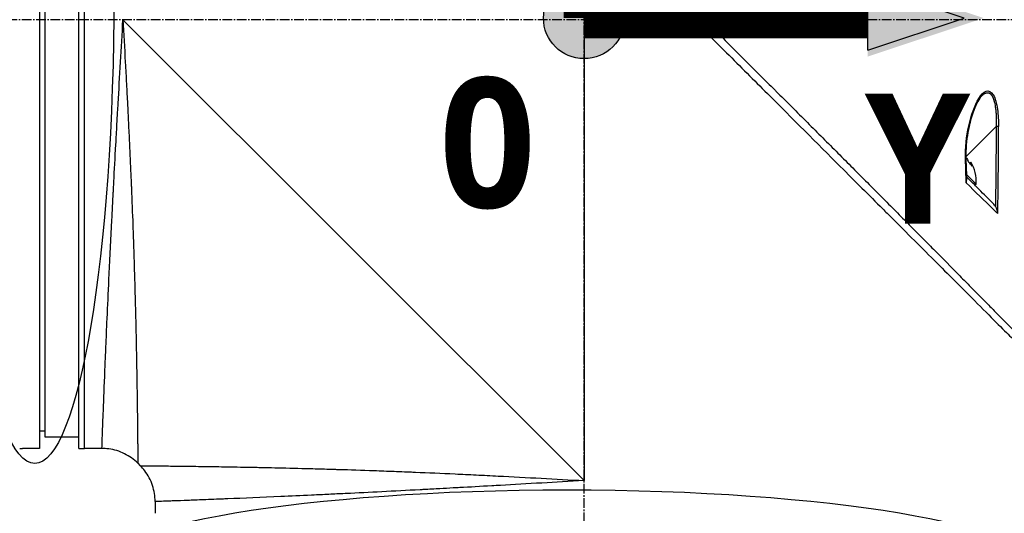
# Model space of a CAD drawing. Header units: millimetres. Extents: x 0 to 5219, y 0 to 2970.
# Tile 48 of 237: x 1947 to 2122, y 850 to 938. Entities that reach past the tile are written whole.
import ezdxf

# ---------------------------------------------------------------- set-up
doc = ezdxf.new("R2010")
doc.units = ezdxf.units.MM
doc.header["$LTSCALE"] = 0.2
doc.linetypes.add('CENTER2', pattern=[1.125, 0.75, -0.125, 0.125, -0.125])
for name, color, linetype in [('02_Center Line', 1, 'CENTER2'), ('07_Special Line2', 76, 'Continuous'), ('12_Before Rev.Num.', 5, 'Continuous'), ('13_After Rev.Num.', 6, 'Continuous')]:
    doc.layers.add(name, color=color, linetype=linetype)
doc.layers.add('14_Mark', color=7, linetype='Continuous', true_color=0xe03c31)
doc.styles.add('Rainbow-5.0 Style', font='malgunsl.ttf')

# ---------------------------------------------------------------- blocks, each defined once
blk = doc.blocks.new('A$Cf997e37c')
for p, q in [((-96.5, 273), (-96.5, 121)), ((-89.5, 121), (-89.5, 273)), ((-88.5, 121), (-88.5, 273)), ((-88.5, 121), (-88.5, 273)), ((-95.5, 123), (-95.5, 271)), ((-81.7, 197), (0, 115.3)), ((0, 197), (0, 115.3)), ((70.44, 183.45), (70.44, 183.45)), ((38.28, 180.07), (38.28, 180.07)), ((73.01, 178.06), (67.65, 172.7)), ((67.57, 172.69), (67.57, 172.69)), ((68.32, 171.56), (68.51, 171.75)), ((68.52, 171.37), (68.63, 171.48)), ((67.76, 169.57), (69.46, 167.86)), ((69.46, 167.86), (69.26, 167.66)), ((72.82, 145.27), (72.82, 145.27)), ((-96.5, 124.13), (-95.5, 124.11)), ((-89.5, 123), (-95.5, 123)), ((-96.5, 121), (-99.5, 121)), ((-89.5, 121), (-88.5, 121)), ((-85.43, 121), (-88.5, 121)), ((-79.06, 118.36), (-78.64, 117.94)), ((-76, 111.57), (-76, 109.5))]:
    blk.add_line(p, q)
blk.add_arc((63.39, 168.44), 6.1, 354.6019, 32.9295)
for centre, major_axis, ratio, start_param, end_param in [((72.99, 178.04), (0.5, 0.001), 0.036993, 0.389718, 1.533742), ((-276, -461.66), (295.9, 797.97), 0.23298, 5.692342, 5.723691), ((67.16, 172.21), (0.5, 0.019), 0.035577, 5.730867, 6.283186), ((-546.92, 149.07), (-456.39, 412.71), 0.998727, 3.908319, 3.915049), ((63.08, 168.75), (4.29, 4.29), 0.707107, 5.920984, 6.02203), ((64.46, 167.36), (4.04, 4.04), 0.707107, 6.173187, 6.393184), ((63.7, 168.12), (4.29, 4.29), 0.707107, 5.920984, 6.02203)]:
    blk.add_ellipse(centre, major_axis=major_axis, ratio=ratio, start_param=start_param, end_param=end_param)
for points, knots in [([(-57.45, 275.44), (-57.45, 275.44), (-57.41, 275.4), (-57.34, 275.33), (-57.3, 275.29), (-57.26, 275.24), (-57.2, 275.19), (-57.15, 275.13), (-57.08, 275.06), (-57.01, 274.99), (-56.86, 274.84), (-56.68, 274.65), (-56.46, 274.43), (-56.35, 274.32), (-56.23, 274.2), (-56.1, 274.07), (-55.98, 273.95), (-55.84, 273.81), (-55.7, 273.67), (-55.7, 273.66), (-55.69, 273.66), (-55.69, 273.65), (-55.4, 273.36), (-55.08, 273.03), (-54.72, 272.67), (-54.54, 272.49), (-54.36, 272.3), (-54.16, 272.11), (-53.97, 271.91), (-53.77, 271.71), (-53.56, 271.49), (-53.14, 271.07), (-52.69, 270.62), (-52.22, 270.14), (-51.76, 269.67), (-51.27, 269.18), (-50.76, 268.66), (-50.74, 268.64), (-50.73, 268.63), (-50.71, 268.61), (-49.67, 267.56), (-48.53, 266.4), (-47.3, 265.17), (-46.69, 264.55), (-46.06, 263.91), (-45.41, 263.25), (-44.76, 262.6), (-44.08, 261.92), (-43.4, 261.23), (-42.7, 260.53), (-41.99, 259.82), (-41.27, 259.09), (-40.54, 258.36), (-39.8, 257.61), (-39.04, 256.85), (-38.29, 256.09), (-37.52, 255.31), (-36.73, 254.53), (-35.95, 253.74), (-35.15, 252.94), (-34.35, 252.13), (-34.29, 252.08), (-34.23, 252.02), (-34.18, 251.96), (-33.42, 251.21), (-32.65, 250.44), (-31.87, 249.67), (-31.04, 248.84), (-30.2, 248.01), (-29.34, 247.16), (-28.07, 245.89), (-26.76, 244.6), (-25.44, 243.28), (-25, 242.85), (-24.56, 242.41), (-24.12, 241.97), (-23.89, 241.75), (-23.67, 241.52), (-23.44, 241.3), (-22.77, 240.63), (-22.1, 239.96), (-21.42, 239.29), (-20.06, 237.95), (-18.69, 236.59), (-17.3, 235.21), (-15.92, 233.84), (-14.52, 232.45), (-13.1, 231.05), (-13.01, 230.96), (-12.93, 230.88), (-12.84, 230.79), (-9.15, 227.13), (-5.38, 223.4), (-1.57, 219.63), (-1.47, 219.53), (-1.38, 219.44), (-1.28, 219.35), (-0.32, 218.4), (0.64, 217.44), (1.61, 216.49), (2.58, 215.53), (3.55, 214.57), (4.53, 213.61), (6.48, 211.69), (8.42, 209.77), (10.36, 207.85), (10.45, 207.77), (10.53, 207.69), (10.61, 207.61), (12.57, 205.67), (14.52, 203.74), (16.47, 201.81), (17.45, 200.85), (18.42, 199.88), (19.39, 198.92), (20.36, 197.95), (21.33, 196.99), (22.3, 196.03), (22.36, 195.97), (22.42, 195.91), (22.48, 195.85), (24.4, 193.93), (26.32, 192.02), (28.22, 190.13), (29.16, 189.18), (30.11, 188.24), (31.05, 187.3), (31.99, 186.36), (32.93, 185.42), (33.86, 184.49), (33.9, 184.45), (33.95, 184.4), (34, 184.35), (35.88, 182.48), (37.74, 180.61), (39.57, 178.78), (41.4, 176.94), (43.21, 175.14), (44.98, 173.36), (45.87, 172.47), (46.75, 171.59), (47.62, 170.71), (48.49, 169.84), (49.35, 168.97), (50.21, 168.11), (51.06, 167.25), (51.9, 166.41), (52.73, 165.57), (53.57, 164.73), (54.39, 163.91), (55.2, 163.09), (55.21, 163.07), (55.23, 163.06), (55.25, 163.04), (56.06, 162.22), (56.86, 161.42), (57.64, 160.62), (58.43, 159.83), (59.2, 159.05), (59.96, 158.28), (60.72, 157.52), (61.47, 156.77), (62.19, 156.03), (63.65, 154.56), (65.04, 153.16), (66.35, 151.82), (66.68, 151.49), (67.01, 151.16), (67.33, 150.83), (67.65, 150.51), (67.96, 150.19), (68.27, 149.88), (69.51, 148.63), (70.66, 147.46), (71.71, 146.39), (71.72, 146.39), (71.72, 146.38), (71.72, 146.38), (72.25, 145.85), (72.75, 145.34), (73.22, 144.86), (73.7, 144.38), (74.14, 143.92), (74.56, 143.5), (74.98, 143.08), (75.36, 142.68), (75.72, 142.32), (76.07, 141.96), (76.39, 141.63), (76.68, 141.34), (76.97, 141.05), (77.22, 140.79), (77.44, 140.56), (77.55, 140.45), (77.65, 140.35), (77.75, 140.26), (77.84, 140.16), (77.92, 140.08), (78, 140), (78.14, 139.85), (78.25, 139.74), (78.33, 139.66), (78.4, 139.59), (78.44, 139.55), (78.44, 139.55)], [0, 0, 0, 0, 0.0041991, 0.0041991, 0.0041991, 0.0062987, 0.0062987, 0.0062987, 0.0083983, 0.0083983, 0.0083983, 0.0125974, 0.0125974, 0.0125974, 0.014697, 0.014697, 0.014697, 0.0167965, 0.0167965, 0.0167965, 0.0168599, 0.0168599, 0.0168599, 0.0210764, 0.0210764, 0.0210764, 0.0231847, 0.0231847, 0.0231847, 0.025293, 0.025293, 0.025293, 0.0295096, 0.0295096, 0.0295096, 0.0335924, 0.0335924, 0.0335924, 0.0337261, 0.0337261, 0.0337261, 0.0420526, 0.0420526, 0.0420526, 0.0462159, 0.0462159, 0.0462159, 0.0503791, 0.0503791, 0.0503791, 0.0545745, 0.0545745, 0.0545745, 0.0587698, 0.0587698, 0.0587698, 0.0629602, 0.0629602, 0.0629602, 0.0671505, 0.0671505, 0.0671505, 0.0674414, 0.0674414, 0.0674414, 0.0713694, 0.0713694, 0.0713694, 0.0755743, 0.0755743, 0.0755743, 0.0818817, 0.0818817, 0.0818817, 0.0839768, 0.0839768, 0.0839768, 0.0850355, 0.0850355, 0.0850355, 0.0881892, 0.0881892, 0.0881892, 0.0944966, 0.0944966, 0.0944966, 0.1008041, 0.1008041, 0.1008041, 0.1011921, 0.1011921, 0.1011921, 0.1176445, 0.1176445, 0.1176445, 0.1180502, 0.1180502, 0.1180502, 0.1221943, 0.1221943, 0.1221943, 0.1263384, 0.1263384, 0.1263384, 0.1346266, 0.1346266, 0.1346266, 0.1349824, 0.1349824, 0.1349824, 0.143338, 0.143338, 0.143338, 0.1475158, 0.1475158, 0.1475158, 0.1516936, 0.1516936, 0.1516936, 0.1519551, 0.1519551, 0.1519551, 0.160293, 0.160293, 0.160293, 0.164462, 0.164462, 0.164462, 0.168631, 0.168631, 0.168631, 0.1688379, 0.1688379, 0.1688379, 0.1772635, 0.1772635, 0.1772635, 0.1856891, 0.1856891, 0.1856891, 0.1899019, 0.1899019, 0.1899019, 0.1941147, 0.1941147, 0.1941147, 0.1983275, 0.1983275, 0.1983275, 0.2025403, 0.2025403, 0.2025403, 0.2026348, 0.2026348, 0.2026348, 0.206856, 0.206856, 0.206856, 0.2110771, 0.2110771, 0.2110771, 0.2152983, 0.2152983, 0.2152983, 0.2237405, 0.2237405, 0.2237405, 0.2258511, 0.2258511, 0.2258511, 0.2279617, 0.2279617, 0.2279617, 0.2364039, 0.2364039, 0.2364039, 0.2364237, 0.2364237, 0.2364237, 0.240644, 0.240644, 0.240644, 0.2448644, 0.2448644, 0.2448644, 0.2490847, 0.2490847, 0.2490847, 0.253305, 0.253305, 0.253305, 0.2575358, 0.2575358, 0.2575358, 0.2596491, 0.2596491, 0.2596491, 0.2617623, 0.2617623, 0.2617623, 0.2659889, 0.2659889, 0.2659889, 0.2702154, 0.2702154, 0.2702154, 0.2702154]), ([(17.86, 198.55), (18.13, 198.25), (18.41, 197.97), (19, 197.38), (19.3, 197.08), (20.39, 195.98), (21.18, 195.2), (23.06, 193.32), (24.16, 192.23), (27.68, 188.71), (30.1, 186.29), (36.92, 179.47), (41.26, 175.12), (47.99, 168.39), (50.5, 165.89), (53.18, 163.21), (53.44, 162.95), (54.82, 161.57), (55.92, 160.47), (59.79, 156.6), (62.42, 153.97), (66.6, 149.8), (68.26, 148.14), (71.13, 145.25), (72.36, 144.02), (74.47, 141.9), (75.32, 141.05), (76.21, 140.17), (76.44, 139.94), (76.76, 139.63), (76.84, 139.55), (76.84, 139.55)], [-12.052589, -12.052589, -12.052589, -12.052589, -11.934103, -11.934103, -11.804161, -11.804161, -11.469421, -11.469421, -10.998435, -10.998435, -9.945484, -9.945484, -7.985272, -7.985272, -6.766883, -6.766883, -6.634722, -6.634722, -6.057598, -6.057598, -4.559072, -4.559072, -3.422422, -3.422422, -2.341546, -2.341546, -1.193783, -1.193783, -0.601834, -0.601834, 0, 0, 0, 0]), ([(-85.43, 121), (-85.43, 121), (-85.42, 121.12), (-85.41, 121.37), (-85.41, 121.61), (-85.39, 121.98), (-85.38, 122.46), (-85.36, 122.94), (-85.34, 123.55), (-85.31, 124.26), (-85.3, 124.63), (-85.28, 125.02), (-85.27, 125.44), (-85.25, 125.87), (-85.23, 126.32), (-85.21, 126.79), (-85.21, 126.88), (-85.21, 126.97), (-85.2, 127.06), (-85.13, 128.93), (-85.05, 131.19), (-84.94, 133.79), (-84.94, 133.89), (-84.93, 134), (-84.93, 134.1), (-84.9, 134.7), (-84.88, 135.31), (-84.85, 135.94), (-84.84, 136.31), (-84.82, 136.69), (-84.8, 137.07), (-84.79, 137.46), (-84.77, 137.85), (-84.75, 138.25), (-84.75, 138.31), (-84.75, 138.38), (-84.75, 138.45), (-84.68, 139.98), (-84.61, 141.55), (-84.54, 143.26), (-84.44, 145.39), (-84.34, 147.67), (-84.23, 150.08), (-84.16, 151.54), (-84.09, 153.05), (-84.01, 154.6), (-84.01, 154.64), (-84.01, 154.69), (-84, 154.74), (-83.95, 155.77), (-83.9, 156.83), (-83.85, 157.91), (-83.8, 158.93), (-83.74, 159.96), (-83.69, 161.02), (-83.69, 161.06), (-83.69, 161.11), (-83.68, 161.16), (-83.63, 162.22), (-83.57, 163.3), (-83.52, 164.4), (-83.49, 164.97), (-83.46, 165.54), (-83.43, 166.12), (-83.41, 166.41), (-83.4, 166.7), (-83.38, 167), (-83.37, 167.14), (-83.37, 167.29), (-83.36, 167.44), (-83.35, 167.58), (-83.34, 167.76), (-83.33, 167.87), (-83.33, 168.01), (-83.32, 168.15), (-83.31, 168.29), (-83.21, 170.3), (-83.09, 172.49), (-82.96, 174.86), (-82.89, 176.02), (-82.83, 177.21), (-82.76, 178.46), (-82.72, 179.16), (-82.68, 179.88), (-82.64, 180.6), (-82.61, 181.1), (-82.58, 181.61), (-82.55, 182.12), (-82.42, 184.46), (-82.28, 186.92), (-82.13, 189.52), (-82, 191.91), (-81.85, 194.4), (-81.7, 197)], [0.5000048, 0.5000048, 0.5000048, 0.5000048, 0.5301821, 0.5301821, 0.5301821, 0.560531, 0.560531, 0.560531, 0.5911455, 0.5911455, 0.5911455, 0.6065856, 0.6065856, 0.6065856, 0.6221334, 0.6221334, 0.6221334, 0.625, 0.625, 0.625, 0.6850898, 0.6850898, 0.6850898, 0.6875, 0.6875, 0.6875, 0.7011464, 0.7011464, 0.7011464, 0.7092438, 0.7092438, 0.7092438, 0.7173743, 0.7173743, 0.7173743, 0.71875, 0.71875, 0.71875, 0.7499738, 0.7499738, 0.7499738, 0.7889478, 0.7889478, 0.7889478, 0.8125, 0.8125, 0.8125, 0.8131921, 0.8131921, 0.8131921, 0.8288728, 0.8288728, 0.8288728, 0.84375, 0.84375, 0.84375, 0.8444134, 0.8444134, 0.8444134, 0.859375, 0.859375, 0.859375, 0.8671875, 0.8671875, 0.8671875, 0.8710937, 0.8710937, 0.8710937, 0.8730469, 0.8730469, 0.8730469, 0.8749735, 0.8749735, 0.8749735, 0.8773485, 0.8773485, 0.8773485, 0.9115235, 0.9115235, 0.9115235, 0.9281399, 0.9281399, 0.9281399, 0.9375, 0.9375, 0.9375, 0.9439123, 0.9439123, 0.9439123, 0.973127, 0.973127, 0.973127, 1, 1, 1, 1]), ([(-81.7, 197), (-81.57, 194.5), (-81.43, 191.99), (-81.29, 189.47), (-81.29, 189.45), (-81.29, 189.43), (-81.29, 189.41), (-81.22, 188.14), (-81.15, 186.87), (-81.09, 185.61), (-81.02, 184.4), (-80.97, 183.25), (-80.9, 182.01), (-80.9, 181.95), (-80.89, 181.88), (-80.89, 181.81), (-80.83, 180.63), (-80.77, 179.45), (-80.72, 178.31), (-80.65, 177.06), (-80.6, 175.85), (-80.54, 174.66), (-80.53, 174.5), (-80.53, 174.35), (-80.52, 174.2), (-80.46, 172.98), (-80.41, 171.79), (-80.36, 170.62), (-80.33, 170.03), (-80.31, 169.45), (-80.28, 168.88), (-80.27, 168.6), (-80.26, 168.31), (-80.24, 168.03), (-80.24, 167.86), (-80.23, 167.7), (-80.22, 167.53), (-80.22, 167.43), (-80.21, 167.31), (-80.21, 167.19), (-80.11, 164.86), (-80.03, 162.68), (-79.95, 160.64), (-79.94, 160.38), (-79.93, 160.11), (-79.93, 159.85), (-79.89, 158.97), (-79.86, 158.11), (-79.84, 157.29), (-79.8, 156.26), (-79.77, 155.27), (-79.74, 154.32), (-79.74, 154.21), (-79.73, 154.11), (-79.73, 154.01), (-79.73, 153.99), (-79.73, 153.97), (-79.73, 153.95), (-79.72, 153.83), (-79.72, 153.74), (-79.72, 153.59), (-79.64, 151.2), (-79.58, 149.02), (-79.53, 147.03), (-79.5, 146.04), (-79.48, 145.1), (-79.46, 144.2), (-79.44, 143.44), (-79.43, 142.72), (-79.41, 142.02), (-79.41, 142), (-79.41, 141.97), (-79.41, 141.95), (-79.41, 141.85), (-79.4, 141.78), (-79.4, 141.65), (-79.36, 139.84), (-79.33, 138.21), (-79.3, 136.74), (-79.3, 136.52), (-79.3, 136.31), (-79.29, 136.1), (-79.29, 135.89), (-79.28, 135.69), (-79.28, 135.5), (-79.27, 135.08), (-79.27, 134.68), (-79.26, 134.3), (-79.25, 133.48), (-79.23, 132.73), (-79.22, 132.02), (-79.22, 132.01), (-79.22, 132), (-79.22, 131.99), (-79.22, 131.91), (-79.22, 131.85), (-79.22, 131.75), (-79.2, 130.19), (-79.18, 128.81), (-79.16, 127.6), (-79.15, 126.69), (-79.14, 125.87), (-79.13, 125.14), (-79.13, 124.94), (-79.13, 124.76), (-79.12, 124.57), (-79.12, 124.52), (-79.12, 124.47), (-79.12, 124.43), (-79.12, 123.97), (-79.11, 123.54), (-79.11, 123.12), (-79.11, 123.09), (-79.11, 123.06), (-79.11, 123.03), (-79.1, 122.7), (-79.1, 122.38), (-79.1, 122.08), (-79.1, 122.01), (-79.1, 121.93), (-79.1, 121.86), (-79.1, 121.84), (-79.09, 121.81), (-79.09, 121.78), (-79.09, 121.62), (-79.09, 121.44), (-79.09, 121.27), (-79.09, 121.13), (-79.09, 120.99), (-79.09, 120.85), (-79.09, 120.81), (-79.09, 120.77), (-79.08, 120.74), (-79.08, 120.58), (-79.08, 120.43), (-79.08, 120.29), (-79.08, 120.22), (-79.08, 120.15), (-79.08, 120.09), (-79.08, 120.05), (-79.08, 120.02), (-79.08, 119.99), (-79.08, 119.97), (-79.08, 119.95), (-79.08, 119.93), (-79.08, 119.92), (-79.08, 119.9), (-79.08, 119.89), (-79.07, 119.58), (-79.07, 119.35), (-79.07, 119.17), (-79.07, 119.07), (-79.07, 119), (-79.07, 118.93), (-79.07, 118.89), (-79.07, 118.86), (-79.07, 118.83), (-79.07, 118.82), (-79.07, 118.8), (-79.07, 118.79), (-79.07, 118.78), (-79.07, 118.77), (-79.07, 118.76), (-79.07, 118.76), (-79.07, 118.75), (-79.07, 118.75), (-79.06, 118.48), (-79.06, 118.36), (-79.06, 118.36)], [0, 0, 0, 0, 0.061969, 0.061969, 0.061969, 0.0625, 0.0625, 0.0625, 0.09375, 0.09375, 0.09375, 0.1234255, 0.1234255, 0.1234255, 0.125, 0.125, 0.125, 0.1531538, 0.1531538, 0.1531538, 0.1836029, 0.1836029, 0.1836029, 0.1875, 0.1875, 0.1875, 0.21875, 0.21875, 0.21875, 0.234375, 0.234375, 0.234375, 0.2421875, 0.2421875, 0.2421875, 0.2469884, 0.2469884, 0.2469884, 0.25, 0.25, 0.25, 0.3052191, 0.3052191, 0.3052191, 0.3125, 0.3125, 0.3125, 0.3368038, 0.3368038, 0.3368038, 0.3671875, 0.3671875, 0.3671875, 0.3705126, 0.3705126, 0.3705126, 0.3710937, 0.3710937, 0.3710937, 0.375, 0.375, 0.375, 0.4375, 0.4375, 0.4375, 0.46875, 0.46875, 0.46875, 0.4952139, 0.4952139, 0.4952139, 0.4960937, 0.4960937, 0.4960937, 0.5, 0.5, 0.5, 0.5544796, 0.5544796, 0.5544796, 0.5625, 0.5625, 0.5625, 0.5702519, 0.5702519, 0.5702519, 0.5865122, 0.5865122, 0.5865122, 0.6206238, 0.6206238, 0.6206238, 0.6210937, 0.6210937, 0.6210937, 0.625, 0.625, 0.625, 0.6875, 0.6875, 0.6875, 0.734375, 0.734375, 0.734375, 0.7469686, 0.7469686, 0.7469686, 0.75, 0.75, 0.75, 0.7791382, 0.7791382, 0.7791382, 0.78125, 0.78125, 0.78125, 0.8046875, 0.8046875, 0.8046875, 0.8101255, 0.8101255, 0.8101255, 0.8125, 0.8125, 0.8125, 0.828125, 0.828125, 0.828125, 0.8405244, 0.8405244, 0.8405244, 0.84375, 0.84375, 0.84375, 0.859375, 0.859375, 0.859375, 0.8671875, 0.8671875, 0.8671875, 0.8710938, 0.8710938, 0.8710938, 0.8735646, 0.8735646, 0.8735646, 0.875, 0.875, 0.875, 0.90625, 0.90625, 0.90625, 0.921875, 0.921875, 0.921875, 0.9296875, 0.9296875, 0.9296875, 0.9335938, 0.9335938, 0.9335938, 0.9367093, 0.9367093, 0.9367093, 0.9375, 0.9375, 0.9375, 1, 1, 1, 1]), ([(67.59, 172.21), (67.51, 174.29), (67.76, 176.35), (68.18, 178.21), (68.6, 180.07), (69.19, 181.8), (69.96, 183.05), (70.35, 183.67), (70.78, 184.16), (71.23, 184.33), (71.68, 184.5), (72.15, 184.29), (72.52, 183.66), (72.88, 183.04), (73.11, 182.11), (73.25, 181.12), (73.4, 180.12), (73.45, 179.09), (73.46, 178.05)], [-1, -1, -1, -1, -0.75, -0.75, -0.75, -0.5, -0.5, -0.5, -0.375, -0.375, -0.375, -0.25, -0.25, -0.25, -0.125, -0.125, -0.125, 0, 0, 0, 0]), ([(70.44, 183.45), (70.22, 183.21), (70.01, 182.88), (69.54, 182.05), (69.29, 181.51), (68.73, 180.04), (68.45, 179.05), (67.93, 176.67), (67.71, 175.19), (67.64, 173.2), (67.64, 172.71), (67.66, 172.23)], [0, 0, 0, 0, 0.177079, 0.177079, 0.406682, 0.406682, 0.747747, 0.747747, 1.198722, 1.198722, 1.345047, 1.345047, 1.345047, 1.345047]), ([(70.44, 183.45), (70.51, 183.52), (70.61, 183.63), (70.76, 183.76), (70.86, 183.84), (70.97, 183.91), (71.06, 183.95), (71.12, 183.98), (71.16, 184), (71.22, 184.02), (71.3, 184.04), (71.37, 184.06), (71.43, 184.06), (71.46, 184.06), (71.49, 184.06), (71.51, 184.06), (71.54, 184.06), (71.6, 184.05), (71.71, 184.02), (71.81, 183.98), (71.89, 183.93), (71.95, 183.89), (72.03, 183.83), (72.1, 183.75), (72.17, 183.67), (72.22, 183.61), (72.25, 183.55), (72.29, 183.5), (72.31, 183.46), (72.33, 183.42), (72.35, 183.38), (72.38, 183.33), (72.42, 183.24), (72.48, 183.12), (72.54, 182.96), (72.59, 182.81), (72.66, 182.6), (72.74, 182.3), (72.82, 181.91), (72.88, 181.53), (72.91, 181.27), (72.94, 181.05), (72.96, 180.83), (72.99, 180.53), (73.01, 180.16), (73.03, 179.77), (73.03, 179.37), (73.04, 178.8), (73.02, 178.36), (73.01, 178.06)], [1.329615, 1.329615, 1.329615, 1.329615, 1.378961, 1.40356, 1.428073, 1.452518, 1.476923, 1.483207, 1.495736, 1.501978, 1.526778, 1.545207, 1.551317, 1.563485, 1.567497, 1.570553, 1.578207, 1.587912, 1.613451, 1.647115, 1.658519, 1.671664, 1.690388, 1.714701, 1.728974, 1.744675, 1.75307, 1.761833, 1.77097, 1.775681, 1.780486, 1.790347, 1.800537, 1.821922, 1.844682, 1.86886, 1.881499, 1.921664, 1.980666, 2.012563, 2.046031, 2.063338, 2.081006, 2.117316, 2.154984, 2.194087, 2.234709, 2.276933, 2.36647, 2.36647, 2.36647, 2.36647]), ([(67.65, 172.61), (67.72, 172.54), (67.79, 172.46), (67.91, 172.28), (67.97, 172.19), (68, 172.11)], [-0.51019725, -0.51019725, -0.51019725, -0.51019725, -0.48040557, -0.48040557, -0.44448002, -0.44448002, -0.44448002, -0.44448002]), ([(68.63, 171.48), (68.59, 171.56), (68.56, 171.63), (68.52, 171.73), (68.51, 171.75), (68.51, 171.75)], [-0.14370221, -0.14370221, -0.14370221, -0.14370221, -0.10777665, -0.10777665, -0.0718511, -0.0718511, -0.0718511, -0.0718511]), ([(67.73, 168.08), (67.76, 168.19), (67.79, 168.33), (67.79, 168.49), (67.79, 168.51), (67.79, 168.53), (67.79, 168.56)], [0, 0, 0, 0, 0.25, 0.25, 0.25, 0.2995894, 0.2995894, 0.2995894, 0.2995894]), ([(73.3, 162.63), (73.01, 162.91), (72.7, 163.21), (72.39, 163.52), (70.98, 164.9), (69.41, 166.43), (67.73, 168.08)], [0, 0, 0, 0, 0.1807269, 0.1807269, 0.1807269, 1, 1, 1, 1]), ([(72.44, 164.48), (71.68, 165.23), (70.86, 166.05), (69.99, 166.92), (69.84, 167.07), (69.41, 167.51), (68.65, 168.27), (68.31, 168.61), (68.01, 168.9), (67.77, 169.14)], [0, 0, 0, 0, 0.5, 0.5, 0.5, 0.75, 0.75, 0.75, 0.8788716, 0.8788716, 0.8788716, 0.8788716]), ([(72.88, 163.89), (72.83, 163.98), (72.78, 164.06), (72.64, 164.26), (72.54, 164.37), (72.44, 164.48)], [-0.07345151, -0.07345151, -0.07345151, -0.07345151, -0.04389749, -0.04389749, -0.000001, -0.000001, -0.000001, -0.000001]), ([(72.88, 163.89), (72.97, 163.74), (73.07, 163.53), (73.15, 163.27), (73.18, 163.19), (73.21, 163.08), (73.24, 162.95), (73.28, 162.76), (73.3, 162.65), (73.3, 162.63)], [-0.9999987, -0.9999987, -0.9999987, -0.9999987, -0.5, -0.5, -0.5, -0.25, -0.25, -0.25, -0.000001, -0.000001, -0.000001, -0.000001]), ([(-100, 121), (-100, 121), (-99.99, 121), (-99.97, 121), (-99.95, 121), (-99.93, 121), (-99.89, 121), (-99.86, 121), (-99.81, 121), (-99.76, 121), (-99.72, 121), (-99.66, 121), (-99.61, 121), (-99.57, 121), (-99.54, 121), (-99.5, 121)], [0.5001155, 0.5001155, 0.5001155, 0.5001155, 0.6074687, 0.6074687, 0.6074687, 0.7149373, 0.7149373, 0.7149373, 0.8224074, 0.8224074, 0.8224074, 0.9298784, 0.9298784, 0.9298784, 1, 1, 1, 1]), ([(-79.06, 118.36), (-79.75, 119.05), (-80.56, 119.63), (-82.31, 120.5), (-83.26, 120.79), (-84.63, 120.97), (-85.03, 121), (-85.43, 121)], [0, 0, 0, 0, 0.2916732, 0.2916732, 0.5842531, 0.5842531, 0.7041738, 0.7041738, 0.7041738, 0.7041738]), ([(-78.64, 117.94), (-78.64, 117.94), (-78.61, 117.93), (-78.51, 117.93), (-78.47, 117.93), (-78.4, 117.93), (-78.37, 117.93), (-78.32, 117.93), (-78.28, 117.93), (-78.19, 117.93), (-78.12, 117.93), (-78.01, 117.93), (-77.96, 117.93), (-77.89, 117.93), (-77.87, 117.93), (-77.82, 117.93), (-77.79, 117.93), (-77.69, 117.93), (-77.6, 117.93), (-77.44, 117.93), (-77.38, 117.92), (-77.28, 117.92), (-77.24, 117.92), (-77.17, 117.92), (-77.13, 117.92), (-76.97, 117.92), (-76.83, 117.92), (-76.54, 117.92), (-76.38, 117.92), (-76.08, 117.91), (-75.92, 117.91), (-75.58, 117.91), (-75.38, 117.91), (-74.41, 117.9), (-73.52, 117.89), (-72.08, 117.87), (-71.57, 117.87), (-70.74, 117.86), (-70.45, 117.85), (-69.86, 117.85), (-69.53, 117.84), (-68.66, 117.83), (-68.03, 117.82), (-67.03, 117.81), (-66.68, 117.8), (-66.14, 117.79), (-65.87, 117.79), (-65.59, 117.79), (-65.4, 117.78), (-65.29, 117.78), (-63.95, 117.76), (-62.52, 117.74), (-60.07, 117.69), (-59.21, 117.68), (-57.84, 117.65), (-57.36, 117.64), (-56.64, 117.63), (-56.39, 117.62), (-56.01, 117.61), (-55.89, 117.61), (-55.64, 117.6), (-55.48, 117.6), (-53.76, 117.56), (-51.97, 117.52), (-48.98, 117.44), (-47.93, 117.42), (-46.29, 117.37), (-45.73, 117.35), (-44.87, 117.33), (-44.43, 117.31), (-43.99, 117.3), (-43.69, 117.29), (-43.51, 117.29), (-41.49, 117.22), (-39.42, 117.16), (-36.05, 117.04), (-34.88, 116.99), (-33.06, 116.92), (-32.44, 116.9), (-31.49, 116.86), (-31.17, 116.85), (-30.53, 116.82), (-30.16, 116.81), (-27.64, 116.7), (-25.3, 116.6), (-21.62, 116.43), (-20.38, 116.37), (-18.46, 116.27), (-17.82, 116.24), (-16.52, 116.18), (-15.84, 116.14), (-10.15, 115.85), (-5.05, 115.57), (0, 115.3)], [0, 0, 0, 0, 0.03125, 0.03125, 0.046875, 0.046875, 0.054688, 0.054688, 0.0625, 0.0625, 0.078125, 0.078125, 0.085938, 0.085938, 0.089844, 0.089844, 0.09375, 0.09375, 0.109375, 0.109375, 0.117188, 0.117188, 0.121094, 0.121094, 0.125, 0.125, 0.140625, 0.140625, 0.15625, 0.15625, 0.171875, 0.171875, 0.1875, 0.1875, 0.25, 0.25, 0.28125, 0.28125, 0.296875, 0.296875, 0.3125, 0.3125, 0.34375, 0.34375, 0.359375, 0.359375, 0.367188, 0.371094, 0.371094, 0.375, 0.375, 0.4375, 0.4375, 0.46875, 0.46875, 0.484375, 0.484375, 0.492188, 0.492188, 0.496094, 0.496094, 0.5, 0.5, 0.5625, 0.5625, 0.59375, 0.59375, 0.609375, 0.609375, 0.617188, 0.621094, 0.621094, 0.625, 0.625, 0.6875, 0.6875, 0.71875, 0.71875, 0.734375, 0.734375, 0.742188, 0.742188, 0.75, 0.75, 0.8125, 0.8125, 0.84375, 0.84375, 0.859375, 0.859375, 0.875, 0.875, 1, 1, 1, 1]), ([(-76, 111.57), (-76, 112.54), (-76.16, 113.53), (-76.78, 115.37), (-77.25, 116.26), (-78.09, 117.35), (-78.35, 117.65), (-78.64, 117.94)], [0, 0, 0, 0, 0.2916732, 0.2916732, 0.5842531, 0.5842531, 0.7041738, 0.7041738, 0.7041738, 0.7041738]), ([(0, 115.3), (-2.59, 115.15), (-5.08, 115.01), (-7.46, 114.87), (-10.03, 114.72), (-12.48, 114.58), (-14.79, 114.45), (-15.32, 114.42), (-15.84, 114.39), (-16.36, 114.37), (-18.35, 114.25), (-20.23, 114.15), (-22.01, 114.05), (-22.4, 114.03), (-22.79, 114.01), (-23.17, 113.99), (-23.99, 113.94), (-24.79, 113.9), (-25.57, 113.86), (-25.79, 113.84), (-26.01, 113.83), (-26.23, 113.82), (-26.72, 113.79), (-27.2, 113.77), (-27.67, 113.74), (-27.91, 113.73), (-28.14, 113.72), (-28.37, 113.71), (-28.49, 113.7), (-28.6, 113.69), (-28.72, 113.69), (-28.83, 113.68), (-28.91, 113.68), (-29.06, 113.67), (-33.7, 113.42), (-38.08, 113.2), (-42.15, 113), (-42.22, 113), (-42.29, 113), (-42.35, 112.99), (-43.32, 112.95), (-44.27, 112.9), (-45.21, 112.86), (-45.71, 112.83), (-46.21, 112.81), (-46.7, 112.78), (-47.19, 112.76), (-47.68, 112.74), (-48.17, 112.72), (-48.21, 112.71), (-48.25, 112.71), (-48.29, 112.71), (-50.18, 112.62), (-52.02, 112.54), (-53.7, 112.46), (-57.17, 112.31), (-60.33, 112.18), (-63.14, 112.06), (-63.48, 112.05), (-63.83, 112.04), (-64.16, 112.02), (-64.5, 112.01), (-64.83, 111.99), (-65.15, 111.98), (-65.79, 111.96), (-66.41, 111.93), (-67, 111.91), (-68.06, 111.87), (-69.04, 111.83), (-69.93, 111.8), (-70.02, 111.79), (-70.1, 111.79), (-70.18, 111.79), (-71.13, 111.75), (-71.97, 111.72), (-72.7, 111.69), (-73.06, 111.68), (-73.39, 111.67), (-73.7, 111.66), (-74, 111.64), (-74.28, 111.63), (-74.52, 111.63), (-75.01, 111.61), (-75.38, 111.59), (-75.63, 111.59), (-75.87, 111.58), (-76, 111.57), (-76, 111.57), (-76, 111.57), (-76, 111.57), (-76, 111.57)], [0, 0, 0, 0, 0.0268593, 0.0268593, 0.0268593, 0.0558825, 0.0558825, 0.0558825, 0.0625, 0.0625, 0.0625, 0.088102, 0.088102, 0.088102, 0.09375, 0.09375, 0.09375, 0.1058986, 0.1058986, 0.1058986, 0.109375, 0.109375, 0.109375, 0.1171875, 0.1171875, 0.1171875, 0.1210937, 0.1210937, 0.1210937, 0.1230469, 0.1230469, 0.1230469, 0.125, 0.125, 0.125, 0.1865064, 0.1865064, 0.1865064, 0.1875, 0.1875, 0.1875, 0.2022042, 0.2022042, 0.2022042, 0.2101236, 0.2101236, 0.2101236, 0.2180828, 0.2180828, 0.2180828, 0.21875, 0.21875, 0.21875, 0.25, 0.25, 0.25, 0.3146789, 0.3146789, 0.3146789, 0.3226569, 0.3226569, 0.3226569, 0.3306082, 0.3306082, 0.3306082, 0.3464266, 0.3464266, 0.3464266, 0.375, 0.375, 0.375, 0.3777022, 0.3777022, 0.3777022, 0.4086235, 0.4086235, 0.4086235, 0.4239943, 0.4239943, 0.4239943, 0.439307, 0.439307, 0.439307, 0.4697627, 0.4697627, 0.4697627, 0.4999997, 0.4999997, 0.4999997, 0.5000048, 0.5000048, 0.5000048, 0.5000048])]:
    blk.add_open_spline(points, degree=3, knots=knots)
for points in [[(70.46, 183.47), (70.46, 183.47), (70.46, 183.47), (70.46, 183.47)], [(73.01, 178.06), (73.02, 173.33), (72.97, 168.61), (72.88, 163.89)], [(67.66, 172.23), (67.71, 171), (67.75, 169.78), (67.79, 168.56)]]:
    blk.add_open_spline(points, degree=3)
at = {"layer": '02_Center Line', "ltscale": 11.288275}
for p, q in [((0, -19.06), (0, 312.62)), ((107.81, 197), (-296.58, 197))]:
    blk.add_line(p, q, dxfattribs=at)
blk = doc.blocks.new('A$C8cf810bf')
for q in [(9.58, 191.66), (16.95, 184.29)]:
    blk.add_line((9.58, 184.29), q)
blk.add_ellipse((14, 105.26), major_axis=(0, 83.3), ratio=0.168129)
blk = doc.blocks.new('A$Ceda57245')
at = {"layer": '07_Special Line2'}
blk.add_hatch(color=256, dxfattribs=at).paths.add_polyline_path([(49.16, 0), (34.9, 4.75), (34.9, -4.75)])
at = {"layer": '12_Before Rev.Num.'}
blk.add_hatch(color=256, dxfattribs=at).paths.add_polyline_path([(0, 49.16), (-4.75, 34.9), (4.75, 34.9)])
at = {"layer": '14_Mark'}
h = blk.add_hatch(color=256, dxfattribs=at)
h.dxf.hatch_style = 1
h.paths.add_polyline_path([(5, 0, 1), (-5, 0, 1)])
at = {"layer": '07_Special Line2'}
for p, q in [((34.9, -3.96), (34.9, 3.96)), ((46.78, 0), (34.9, 3.96)), ((34.9, -3.96), (46.78, 0))]:
    blk.add_line(p, q, dxfattribs=at)
at = {"layer": '07_Special Line2', "const_width": 5}
blk.add_lwpolyline([(34.9, 0), (0, 0)], dxfattribs=at)
at = {"layer": '12_Before Rev.Num.'}
for p, q in [((0, 46.78), (-3.96, 34.9)), ((3.96, 34.9), (0, 46.78)), ((3.96, 34.9), (-3.96, 34.9))]:
    blk.add_line(p, q, dxfattribs=at)
at = {"layer": '12_Before Rev.Num.', "const_width": 5}
blk.add_lwpolyline([(0, 34.9), (0, 0)], dxfattribs=at)
at = {"layer": '14_Mark'}
blk.add_circle((0, 0), 5, dxfattribs=at)
at = {"layer": '07_Special Line2', "insert": (34.53, -17.31), "char_height": 16, "attachment_point": 4, "style": 'Rainbow-5.0 Style'}
blk.add_mtext('{\\fMalgun Gothic Semilight|b1|i0|c129|p50;Y}', dxfattribs=at)
at = {"layer": '12_Before Rev.Num.', "insert": (-20.59, 35.73), "char_height": 16, "attachment_point": 4, "style": 'Rainbow-5.0 Style'}
blk.add_mtext('{\\fMalgun Gothic Semilight|b1|i0|c129|p50;Z}', dxfattribs=at)
at = {"layer": '14_Mark', "insert": (-17.84, -15.46), "char_height": 16, "attachment_point": 4, "style": 'Rainbow-5.0 Style'}
blk.add_mtext('{\\fMalgun Gothic Semilight|b1|i0|c129|p50;0}', dxfattribs=at)

msp = doc.modelspace()

# ---------------------------------------------------------------- block references
msp.add_blockref('A$Cf997e37c', (2047.459, 740.896))
at = {"xscale": 1.44, "yscale": 1.44, "zscale": 1.44}
msp.add_blockref('A$Ceda57245', (2047.47, 938.187), dxfattribs=at)
at = {"layer": '13_After Rev.Num.'}
msp.add_blockref('A$C8cf810bf', (1936.153, 837.268), dxfattribs=at)
at = {"layer": '13_After Rev.Num.', "rotation": 270}
msp.add_blockref('A$C8cf810bf', (1939.203, 854.558), dxfattribs=at)

doc.saveas('drawing.dxf')
